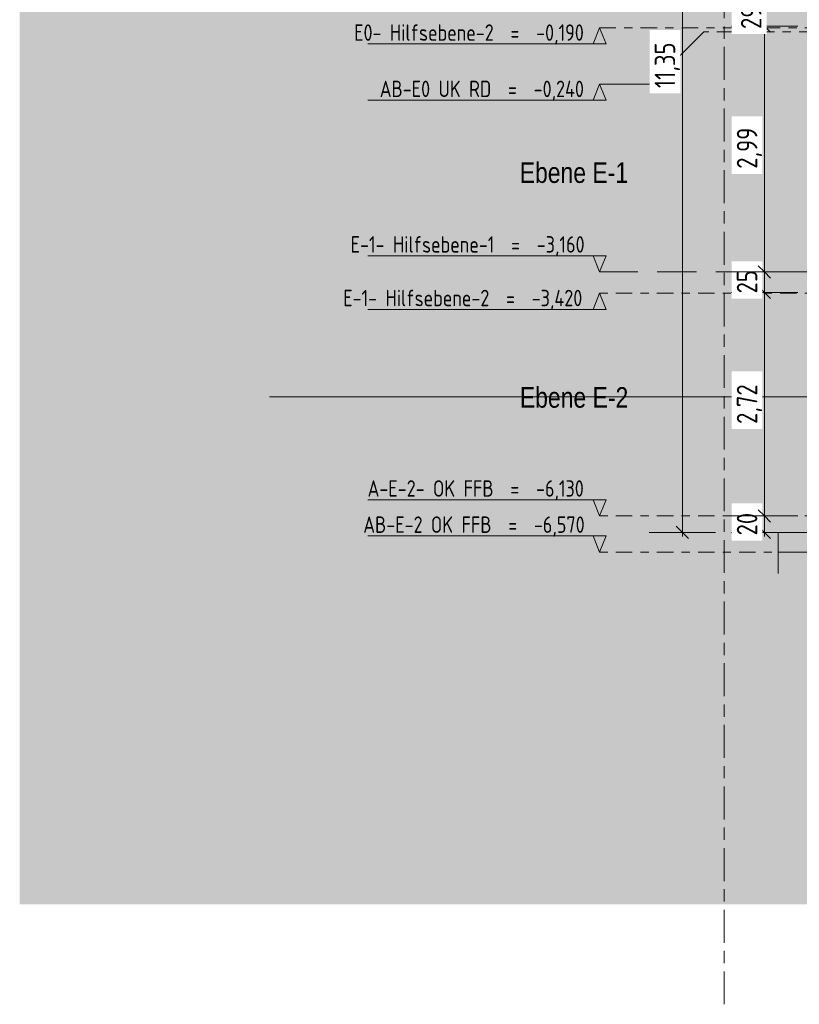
# Model space of a CAD drawing. Header units: metres. Extents: x -32 to 170, y -15 to 869.
# Tile 1 of 66: x -31.99 to -22.5, y -14.87 to -2.89. Entities that reach past the tile are written whole.
import ezdxf

# ---------------------------------------------------------------- set-up
doc = ezdxf.new("R2010")
doc.units = ezdxf.units.M
for name, pattern in [('_Ebene_', [0.4, 0.2, -0.1, 0, -0.1]), ('_Rasterlinie_', [0.75, 0.4, -0.1, 0.15, -0.1]), ('Abgebrochen', [0.714375, 0.47625, -0.238125])]:
    doc.linetypes.add(name, pattern=pattern)
for name, color, linetype, lineweight in [('A_Bem', 7, 'Continuous', 5), ('A_Bem-100', 7, 'Continuous', 5), ('A_Detailelemente', 7, 'Continuous', 9), ('A_Ebenen', 130, 'Continuous', 5), ('A_Geschossdecken', 7, 'Continuous', 5), ('A_Geschossdecken_Schraffur', 7, 'Continuous', 5), ('A_Körper', 7, 'Continuous', 5), ('A_Linien_Feine Linien', 7, 'Continuous', 5), ('A_Notizen', 130, 'Continuous', 5), ('A_Raster', 128, 'Continuous', 5)]:
    doc.layers.add(name, color=color, linetype=linetype, lineweight=lineweight)
doc.styles.add('Arial_B', font='txt', dxfattribs={"width": 0.8, "height": 0.25})
doc.styles.add('ISOCPEUR', font='isocpeur.ttf', dxfattribs={"width": 0.8, "height": 0.2})
doc.styles.add('ISOCPEUR_1', font='isocpeur.ttf', dxfattribs={"width": 0.8, "height": 0.25})
doc.dimstyles.new('BLB-Standard_2_5_Aussen_maskiert', dxfattribs={"dimscale": 0.3048, "dimtxt": 0.248995, "dimasz": 0.492126, "dimexe": 1.32874, "dimexo": 0.0625, "dimgap": 0.032808, "dimtad": 1, "dimrnd": 0.001, "dimzin": 0, "dimdsep": 46, "dimtxsty": 'ISOCPEUR_1', "dimblk1": 'OBLIQUE', "dimblk2": 'OBLIQUE', "dimsah": 1, "dimcen": 0.09, "dimdle": 0.164042, "dimazin": 0, "dimtfac": 1, "dimtdec": 4, "dimtix": 1, "dimtmove": 0, "dimatfit": 3, "dimfxl": 1.32874, "dimfxlon": 1, "dimtvp": 1, "dimtfill": 1, "dimtolj": 1, "dimtzin": 0, "dimarcsym": 2})
doc.dimstyles.new('BLB-Standard_2_5_Aussen_maskiert_1', dxfattribs={"dimscale": 0.3048, "dimtxt": 0.248995, "dimasz": 0.492126, "dimexe": 1.32874, "dimexo": 0.0625, "dimgap": 0.032808, "dimtad": 1, "dimdec": 1, "dimlfac": 100, "dimrnd": 0.1, "dimdsep": 46, "dimtxsty": 'ISOCPEUR_1', "dimblk1": 'OBLIQUE', "dimblk2": 'OBLIQUE', "dimsah": 1, "dimcen": 0.09, "dimdle": 0.164042, "dimazin": 0, "dimtfac": 1, "dimtdec": 4, "dimtix": 1, "dimtmove": 0, "dimatfit": 3, "dimfxl": 1.32874, "dimfxlon": 1, "dimtvp": 1, "dimtfill": 1, "dimtolj": 1, "dimtzin": 0, "dimarcsym": 2})

# ---------------------------------------------------------------- blocks, each defined once
blk = doc.blocks.new('Ebene - Rohbau-1046864-A')
at = {"layer": 'A_Ebenen'}
blk.add_hatch(color=256, dxfattribs=at).paths.add_polyline_path([(22.049, -2.599), (21.97, -2.795), (21.891, -2.599)], flags=0)
at = {"layer": 'A_Ebenen', "color": 170, "lineweight": 9}
for p, q in [((21.891, -2.599), (21.97, -2.795)), ((21.891, -2.599), (24.791, -2.599)), ((21.97, -2.795), (22.049, -2.599))]:
    blk.add_line(p, q, dxfattribs=at)
at = {"layer": 'A_Ebenen', "color": 251, "lineweight": 9}
for p, q in [((22.049, -2.599), (21.891, -2.599)), ((21.891, -2.599), (21.97, -2.795)), ((21.97, -2.795), (22.049, -2.599))]:
    blk.add_line(p, q, dxfattribs=at)
blk = doc.blocks.new('Ebene - Rohbau-1168218-A')
at = {"layer": 'A_Ebenen'}
blk.add_hatch(color=256, dxfattribs=at).paths.add_polyline_path([(-25.008, 5.948), (-24.849, 5.948), (-24.929, 6.145)], flags=0)
at = {"layer": 'A_Ebenen', "color": 251, "lineweight": 9}
for p, q in [((-25.008, 5.948), (-24.929, 6.145)), ((-24.929, 6.145), (-24.849, 5.948)), ((-24.849, 5.948), (-25.008, 5.948))]:
    blk.add_line(p, q, dxfattribs=at)
at = {"layer": 'A_Ebenen', "color": 170, "lineweight": 9}
blk.add_line((-24.849, 5.948), (-27.749, 5.948), dxfattribs=at)
blk = doc.blocks.new('DIMBLOCK12-A')
at = {"layer": 'A_Bem-100', "lineweight": 9}
for p, q in [((-22.921, -8.925), (-22.996, -8.85)), ((-22.921, -8.925), (-22.846, -9)), ((-22.921, -9.125), (-22.996, -9.05)), ((-22.921, -9.125), (-22.846, -9.2))]:
    blk.add_line(p, q, dxfattribs=at)
at = {"layer": 'A_Bem-100'}
for p, q in [((-22.516, -8.925), (-23.326, -8.925)), ((-22.921, -9.175), (-22.921, -8.925)), ((-22.921, -8.925), (-22.516, -8.925)), ((-22.516, -9.125), (-23.326, -9.125)), ((-22.921, -9.125), (-22.516, -9.125))]:
    blk.add_line(p, q, dxfattribs=at)
at = {"layer": 'A_Bem-100', "color": 0, "insert": (-23.258, -9.162), "char_height": 0.25, "width": 0.32865, "attachment_point": 1, "rotation": 90, "line_spacing_factor": 1.149209, "style": 'ISOCPEUR_1', "bg_fill": 3, "box_fill_scale": 1.25, "bg_fill_color": 256, "bg_fill_true_color": 13158600, "bg_fill_transparency": 0}
blk.add_mtext('20', dxfattribs=at)
blk = doc.blocks.new('_Oblique')
at = {"color": 0, "linetype": 'ByBlock', "lineweight": -2}
blk.add_line((-0.5, -0.5), (0.5, 0.5), dxfattribs=at)
blk = doc.blocks.new('DIMBLOCK13-A')
at = {"layer": 'A_Bem-100'}
for p, q in [((-22.516, -6.205), (-23.326, -6.205)), ((-22.921, -8.925), (-22.921, -6.205)), ((-22.921, -6.205), (-22.516, -6.205)), ((-22.516, -8.925), (-23.326, -8.925)), ((-22.921, -8.925), (-22.516, -8.925))]:
    blk.add_line(p, q, dxfattribs=at)
at = {"layer": 'A_Bem-100', "lineweight": 9}
for p, q in [((-22.921, -6.205), (-22.996, -6.13)), ((-22.921, -6.205), (-22.846, -6.28)), ((-22.921, -8.925), (-22.996, -8.85)), ((-22.921, -8.925), (-22.846, -9))]:
    blk.add_line(p, q, dxfattribs=at)
at = {"layer": 'A_Bem-100', "color": 0, "insert": (-23.258, -7.805), "char_height": 0.25, "width": 0.57664, "attachment_point": 1, "rotation": 90, "line_spacing_factor": 1.149209, "style": 'ISOCPEUR_1', "bg_fill": 3, "box_fill_scale": 1.25, "bg_fill_color": 256, "bg_fill_true_color": 13158600, "bg_fill_transparency": 0}
blk.add_mtext('2,72', dxfattribs=at)
blk = doc.blocks.new('DIMBLOCK14-A')
at = {"layer": 'A_Bem-100'}
for p, q in [((-22.516, -5.955), (-23.326, -5.955)), ((-22.921, -6.205), (-22.921, -5.955)), ((-22.921, -5.955), (-22.516, -5.955)), ((-22.516, -6.205), (-23.326, -6.205)), ((-22.921, -6.205), (-22.516, -6.205))]:
    blk.add_line(p, q, dxfattribs=at)
at = {"layer": 'A_Bem-100', "lineweight": 9}
for p, q in [((-22.921, -5.955), (-22.996, -5.88)), ((-22.921, -5.955), (-22.846, -6.03)), ((-22.921, -6.205), (-22.996, -6.13)), ((-22.921, -6.205), (-22.846, -6.28))]:
    blk.add_line(p, q, dxfattribs=at)
at = {"layer": 'A_Bem-100', "color": 0, "insert": (-23.258, -6.217), "char_height": 0.25, "width": 0.32865, "attachment_point": 1, "rotation": 90, "line_spacing_factor": 1.149209, "style": 'ISOCPEUR_1', "bg_fill": 3, "box_fill_scale": 1.25, "bg_fill_color": 256, "bg_fill_true_color": 13158600, "bg_fill_transparency": 0}
blk.add_mtext('25', dxfattribs=at)
blk = doc.blocks.new('DIMBLOCK15-A')
at = {"layer": 'A_Bem-100'}
for p, q in [((-22.516, -2.965), (-23.326, -2.965)), ((-22.921, -5.955), (-22.921, -2.965)), ((-22.921, -2.965), (-22.516, -2.965)), ((-22.516, -5.955), (-23.326, -5.955)), ((-22.921, -5.955), (-22.516, -5.955))]:
    blk.add_line(p, q, dxfattribs=at)
at = {"layer": 'A_Bem-100', "lineweight": 9}
for p, q in [((-22.921, -2.965), (-22.996, -2.89)), ((-22.921, -2.965), (-22.846, -3.04)), ((-22.921, -5.955), (-22.996, -5.88)), ((-22.921, -5.955), (-22.846, -6.03))]:
    blk.add_line(p, q, dxfattribs=at)
at = {"layer": 'A_Bem-100', "color": 0, "insert": (-23.258, -4.7), "char_height": 0.25, "width": 0.57664, "attachment_point": 1, "rotation": 90, "line_spacing_factor": 1.149209, "style": 'ISOCPEUR_1', "bg_fill": 3, "box_fill_scale": 1.25, "bg_fill_color": 256, "bg_fill_true_color": 13158600, "bg_fill_transparency": 0}
blk.add_mtext('2,99', dxfattribs=at)
blk = doc.blocks.new('DIMBLOCK16-A')
at = {"layer": 'A_Bem-100', "lineweight": 9}
for p, q in [((-22.921, -2.67), (-22.996, -2.595)), ((-22.921, -2.67), (-22.846, -2.745)), ((-22.921, -2.965), (-22.996, -2.89)), ((-22.921, -2.965), (-22.846, -3.04))]:
    blk.add_line(p, q, dxfattribs=at)
at = {"layer": 'A_Bem-100'}
for p, q in [((-22.516, -2.67), (-23.326, -2.67)), ((-22.921, -2.965), (-22.921, -2.67)), ((-22.921, -2.67), (-22.516, -2.67)), ((-22.516, -2.965), (-23.326, -2.965)), ((-22.921, -2.965), (-22.516, -2.965))]:
    blk.add_line(p, q, dxfattribs=at)
at = {"layer": 'A_Bem-100', "color": 0, "insert": (-23.258, -2.999), "char_height": 0.25, "width": 0.43621, "attachment_point": 1, "rotation": 90, "line_spacing_factor": 1.149209, "style": 'ISOCPEUR_1', "bg_fill": 3, "box_fill_scale": 1.25, "bg_fill_color": 256, "bg_fill_true_color": 13158600, "bg_fill_transparency": 0}
blk.add_mtext('29\\A2\\H0.5x;\\S5^  ;\\H2x;', dxfattribs=at)
blk = doc.blocks.new('DIMBLOCK21-A')
at = {"layer": 'A_Bem-100', "lineweight": 9}
for p, q in [((-23.921, 2.225), (-23.996, 2.3)), ((-23.921, 2.225), (-23.846, 2.15)), ((-23.921, -9.125), (-23.996, -9.05)), ((-23.921, -9.125), (-23.846, -9.2))]:
    blk.add_line(p, q, dxfattribs=at)
at = {"layer": 'A_Bem-100'}
for p, q in [((-23.516, 2.225), (-24.326, 2.225)), ((-23.921, -9.175), (-23.921, 2.225)), ((-23.921, 2.225), (-23.516, 2.225)), ((-23.516, -9.125), (-24.326, -9.125)), ((-23.921, -9.125), (-23.516, -9.125))]:
    blk.add_line(p, q, dxfattribs=at)
at = {"layer": 'A_Bem-100', "color": 0, "insert": (-24.258, -3.719), "char_height": 0.25, "width": 0.64535, "attachment_point": 1, "rotation": 90, "line_spacing_factor": 1.149209, "style": 'ISOCPEUR_1', "bg_fill": 3, "box_fill_scale": 1.25, "bg_fill_color": 256, "bg_fill_true_color": 13158600, "bg_fill_transparency": 0}
blk.add_mtext('11,35', dxfattribs=at)

msp = doc.modelspace()

# ---------------------------------------------------------------- hatches: boundary and pattern name
at = {"layer": 'A_Detailelemente'}
msp.add_hatch(color=254, dxfattribs=at).paths.add_polyline_path([(-31.9882, -13.6518), (27.095, -13.6518), (27.095, -9.365), (18.3529, -9.365), (18.3529, -9.5651), (18.7029, -9.5651), (18.7029, -10.0651), (17.6784, -10.0651), (17.6784, -9.5651), (16.2438, -9.5651), (16.2438, -10.0651), (15.2438, -10.0651), (15.2438, -9.5651), (-19.2847, -9.5651), (-19.2847, -10.0651), (-20.287, -10.0651), (-20.287, -9.5651), (-19.937, -9.5651), (-19.937, -9.1251), (-21.7476, -9.1251), (-21.7476, -9.6251), (-22.7547, -9.6251), (-22.7547, -9.3651), (-31.9882, -9.3651), (-31.9882, -9.3995)], flags=0)
at = {"layer": 'A_Geschossdecken_Schraffur', "lineweight": 9}
msp.add_hatch(color=253, dxfattribs=at).paths.add_polyline_path([(-21.748, -9.6251), (-21.748, -9.1251), (-22.7532, -9.1251), (-22.7532, -9.6251)], flags=0)
at = {"layer": 'A_Körper'}
msp.add_hatch(color=254, dxfattribs=at).paths.add_polyline_path([(-22.4022, -9.3651), (-22.4, 7.5412), (-31.9882, 7.5412), (-31.9882, -9.3651), (-22.7547, -9.3651)], flags=0)

# ---------------------------------------------------------------- linework, layer by layer
at = {"layer": 'A_Ebenen', "color": 170, "linetype": '_Ebene_', "lineweight": 9}
for p, q in [((-24.9286, -2.9851), (21.9701, -2.9851)), ((20.7001, -3.0351), (-23.6586, -3.0351)), ((21.9701, -6.2151), (-24.9286, -6.2151)), ((21.9701, -8.9251), (-24.9286, -8.9251)), ((21.9701, -9.3651), (-24.9286, -9.3651))]:
    msp.add_line(p, q, dxfattribs=at)
at = {"layer": 'A_Ebenen', "color": 170, "lineweight": 9}
for p, q in [((-23.6586, -3.0351), (-24.2936, -3.6701)), ((-24.2936, -3.6701), (-24.9286, -3.6701))]:
    msp.add_line(p, q, dxfattribs=at)
at = {"layer": 'A_Ebenen', "color": 31, "linetype": 'Abgebrochen'}
msp.add_line((21.9701, -5.9551), (-24.9286, -5.9551), dxfattribs=at)
at = {"layer": 'A_Geschossdecken', "color": 250, "lineweight": 9}
for p, q in [((-21.7476, -9.1251), (-22.7532, -9.1251)), ((-22.7532, -9.1251), (-22.7532, -9.6251))]:
    msp.add_line(p, q, dxfattribs=at)
at = {"layer": 'A_Körper', "color": 253, "lineweight": 9}
msp.add_line((-22.7547, -9.3651), (-22.4022, -9.3651), dxfattribs=at)
at = {"layer": 'A_Linien_Feine Linien'}
msp.add_line((-17.5822, -7.4751), (-28.9476, -7.4751), dxfattribs=at)
at = {"layer": 'A_Raster', "linetype": '_Rasterlinie_', "lineweight": 9}
msp.add_line((-23.4099, -14.8682), (-23.4099, 14.615), dxfattribs=at)

# ---------------------------------------------------------------- block references
at = {"layer": 'A_Ebenen', "color": 251, "lineweight": 9}
for p in [(0, -9.13), (0, -9.815), (0, -12.36)]:
    msp.add_blockref('Ebene - Rohbau-1168218-A', p, dxfattribs=at)
at = {"layer": 'A_Ebenen', "color": 251, "lineweight": 9, "extrusion": (0, 0, -1)}
for p in [(2.9585, -3.16), (2.9585, -6.13), (2.9585, -6.57)]:
    msp.add_blockref('Ebene - Rohbau-1046864-A', p, dxfattribs=at)

# ---------------------------------------------------------------- texts
at = {"layer": 'A_Ebenen', "color": 7, "char_height": 0.2, "attachment_point": 1, "style": 'ISOCPEUR'}
for s, insert, width in [('E0- Hilfsebene-2  =  -0,190', (-27.917, -2.9432), 3.450463), ('AB-E0 UK RD  =  -0,240', (-27.605, -3.6282), 3.072066), ('E-1- Hilfsebene-1  =  -3,160', (-27.9594, -5.5209), 3.501771), ('E-1- Hilfsebene-2  =  -3,420', (-28.0498, -6.1732), 3.6108), ('A-E-2- OK FFB  =  -6,130', (-27.753, -8.4909), 3.251644), ('AB-E-2 OK FFB  =  -6,570', (-27.8058, -8.9309), 3.315779)]:
    msp.add_mtext(s, dxfattribs=dict(at, insert=insert, width=width))
at = {"layer": 'A_Notizen', "color": 7, "char_height": 0.25, "width": 1.629029, "attachment_point": 1, "style": 'Arial_B'}
for s, insert in [('Ebene E-1', (-25.9009, -4.6227)), ('Ebene E-2', (-25.899, -7.3578))]:
    msp.add_mtext(s, dxfattribs=dict(at, insert=insert))

# ---------------------------------------------------------------- next in the draw order: dimensions: what is measured, and where the dimension line sits
at = {"layer": 'A_Bem'}
for base, p1, p2, dimstyle, override, picture, middle in [((-23.9212, 2.2249), (-23.5162, -9.1251), (-23.5162, 2.2249), 'BLB-Standard_2_5_Aussen_maskiert', {"dimpost": '<>', "dimfxl": 11.35}, 'DIMBLOCK21-A', (-24.0562, -3.4501)), ((-22.9212, -8.9251), (-22.5162, -9.1251), (-22.5162, -8.9251), 'BLB-Standard_2_5_Aussen_maskiert_1', {"dimpost": '<>', "dimfxl": 0.2}, 'DIMBLOCK12-A', (-23.0562, -9.0251))]:
    dim = msp.add_linear_dim(base=base, p1=p1, p2=p2, angle=90, dimstyle=dimstyle, override=override, dxfattribs=at)
    dim.commit()
    dim.dimension.update_dxf_attribs({"geometry": picture, "text_midpoint": middle})

# ---------------------------------------------------------------- next in the draw order: dimensions: what is measured, and where the dimension line sits
dim = msp.add_linear_dim(base=(-22.9212, -6.2051), p1=(-22.5162, -8.9251), p2=(-22.5162, -6.2051), angle=90, dimstyle='BLB-Standard_2_5_Aussen_maskiert', override={"dimpost": '<>', "dimfxl": 2.72}, dxfattribs=at)
dim.commit()
dim.dimension.update_dxf_attribs({"geometry": 'DIMBLOCK13-A', "text_midpoint": (-23.0562, -7.5651)})

# ---------------------------------------------------------------- next in the draw order: dimensions: what is measured, and where the dimension line sits
dim = msp.add_linear_dim(base=(-22.9212, -5.9551), p1=(-22.5162, -6.2051), p2=(-22.5162, -5.9551), angle=90, dimstyle='BLB-Standard_2_5_Aussen_maskiert_1', override={"dimpost": '<>', "dimfxl": 0.25}, dxfattribs=at)
dim.commit()
dim.dimension.update_dxf_attribs({"geometry": 'DIMBLOCK14-A', "text_midpoint": (-23.0562, -6.0801)})

# ---------------------------------------------------------------- next in the draw order: dimensions: what is measured, and where the dimension line sits
dim = msp.add_linear_dim(base=(-22.9212, -2.9651), p1=(-22.5162, -5.9551), p2=(-22.5162, -2.9651), angle=90, dimstyle='BLB-Standard_2_5_Aussen_maskiert', override={"dimpost": '<>', "dimfxl": 2.99}, dxfattribs=at)
dim.commit()
dim.dimension.update_dxf_attribs({"geometry": 'DIMBLOCK15-A', "text_midpoint": (-23.0562, -4.4601)})

# ---------------------------------------------------------------- next in the draw order: dimensions: what is measured, and where the dimension line sits
dim = msp.add_linear_dim(base=(-22.9212, -2.6704), p1=(-22.5162, -2.9651), p2=(-22.5162, -2.6704), angle=90, text='\\A1;29\\Q;{\\A1;{\\H0.5x;\\S5^ ;}}', dimstyle='BLB-Standard_2_5_Aussen_maskiert_1', override={"dimpost": '<>', "dimfxl": 0.294737}, dxfattribs=at)
dim.commit()
dim.dimension.update_dxf_attribs({"geometry": 'DIMBLOCK16-A', "text_midpoint": (-23.0562, -2.8177)})

doc.saveas('drawing.dxf')
